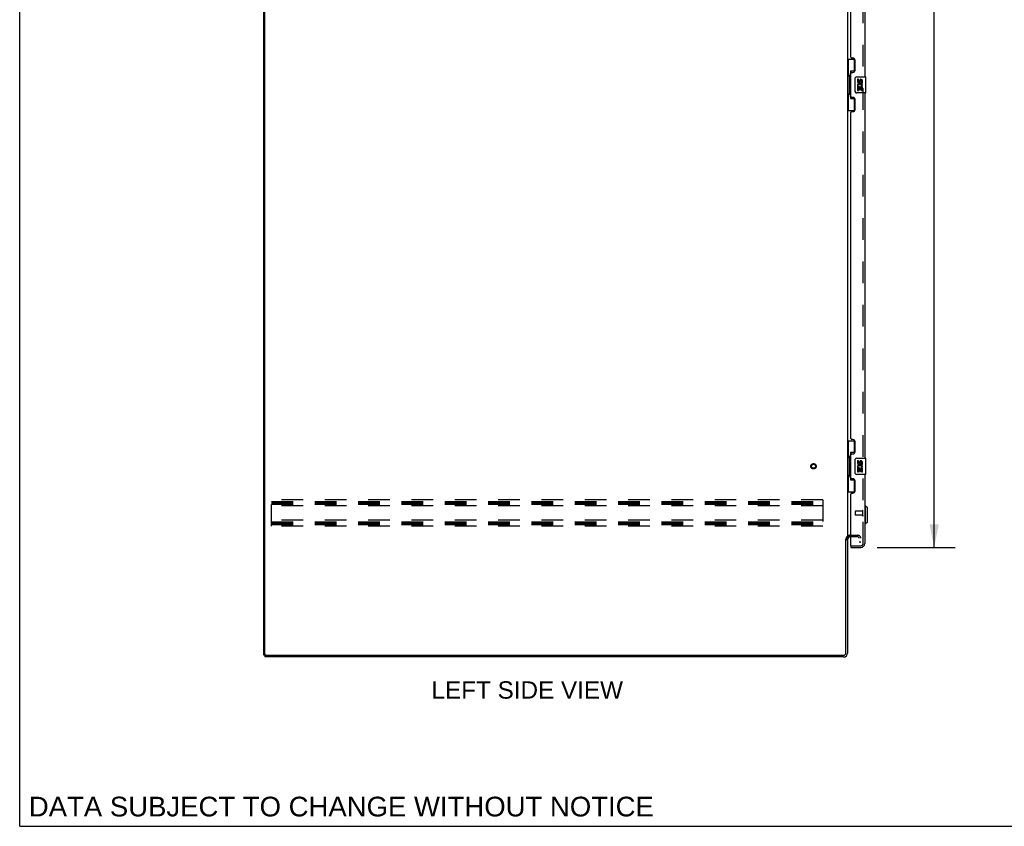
# Model space of a CAD drawing. Header units: inches. Extents: x 0 to 243, y 0 to 157.
# Tile 1 of 16: x 0 to 61, y 0 to 50. Entities that reach past the tile are written whole.
import ezdxf

# ---------------------------------------------------------------- set-up
doc = ezdxf.new("R2010")
doc.units = ezdxf.units.IN
doc.header["$LTSCALE"] = 13.357143
doc.header["$MEASUREMENT"] = 0
doc.linetypes.add('HIDDEN', pattern=[0.2, 0.1, -0.1])
doc.layers.get('0').update_dxf_attribs({"linetype": 'CONTINUOUS'})
for name, color, linetype in [('DEFAULT_2', 8, 'HIDDEN'), ('DIMENSIONS', 7, 'CONTINUOUS'), ('DOOR_ASSEMBLY', 7, 'CONTINUOUS')]:
    doc.layers.add(name, color=color, linetype=linetype)
doc.styles.get("Standard").update_dxf_attribs({"font": 'arial.ttf'})
doc.dimstyles.new('DIMSTYLE_1', dxfattribs={"dimtxt": 1.071429, "dimasz": 1.428571, "dimexe": 0.09, "dimexo": 0.07, "dimgap": 0.0375, "dimtad": 0, "dimtih": 1, "dimtoh": 1, "dimzin": 4, "dimdsep": 46, "dimtxsty": 'Standard', "dimblk": '_FILLED', "dimblk1": '_FILLED', "dimblk2": '_FILLED', "dimcen": 0.09, "dimazin": 1, "dimtfac": 1, "dimtdec": 3, "dimtofl": 0, "dimtmove": 0, "dimatfit": 3, "dimldrblk": '_FILLED', "dimfxl": 0, "dimtolj": 1, "dimtzin": 4, "dimarcsym": 0})

# ---------------------------------------------------------------- blocks, each defined once
blk = doc.blocks.new('_FILLED')
at = {"color": 0, "linetype": 'ByBlock'}
blk.add_solid([(0, 0), (-1, 0.2), (-1, -0.2)], dxfattribs=at)
blk = doc.blocks.new('*D2')
at = {"layer": 'DIMENSIONS', "color": 2, "linetype": 'Continuous'}
for p, q in [((52.866, 97.681), (57.674, 97.681)), ((56.389, 97.681), (56.389, 59.327)), ((56.389, 17.181), (56.389, 55.577)), ((52.866, 17.181), (57.674, 17.181))]:
    blk.add_line(p, q, dxfattribs=at)
at = {"layer": 'DIMENSIONS', "color": 2, "linetype": 'Continuous', "xscale": 1.4285714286, "yscale": 1.4285714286, "zscale": 1.4285714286}
for p, rotation in [((56.389, 97.681), 90), ((56.389, 17.181), 270)]:
    blk.add_blockref('_FILLED', p, dxfattribs=dict(at, rotation=rotation))
at = {"layer": 'DIMENSIONS', "color": 2, "linetype": 'Continuous', "insert": (56.389, 58.791), "char_height": 1.0714, "width": 4.48486, "attachment_point": 2, "line_spacing_factor": 0.9}
blk.add_mtext('80.50\\PDOOR', dxfattribs=at)

msp = doc.modelspace()

# ---------------------------------------------------------------- linework, layer by layer
at = {"color": 7, "linetype": 'Continuous'}
for p, q in [((0, 0), (0, 157.143)), ((50.95, 17.671), (51.054, 17.671)), ((15.106, 10.535), (15.054, 10.535)), ((15.106, 10.535), (15.106, 10.431)), ((15.107, 10.535), (15.155, 10.535)), ((0, 0), (242.857, 0))]:
    msp.add_line(p, q, dxfattribs=at)
at = {"color": 3, "linetype": 'Continuous'}
for p, q in [((15.054, 10.535), (15.054, 100.327)), ((15.106, 10.597), (15.106, 100.264)), ((51.054, 97.138), (51.054, 17.723)), ((50.95, 10.678), (50.95, 17.683)), ((51.054, 17.723), (50.98, 17.723)), ((51.054, 17.684), (51.054, 10.677)), ((51.095, 17.879), (51.258, 17.879)), ((51.258, 17.827), (51.197, 17.827)), ((50.808, 10.431), (15.106, 10.431)), ((15.169, 10.535), (50.807, 10.535))]:
    msp.add_line(p, q, dxfattribs=at)
for points in [[(50.964, 17.705), (50.962, 17.701), (50.961, 17.699), (50.96, 17.697), (50.959, 17.696), (50.958, 17.694), (50.957, 17.692), (50.956, 17.69), (50.955, 17.689), (50.953, 17.687), (50.952, 17.685), (50.95, 17.683)], [(50.98, 17.723), (50.978, 17.722), (50.976, 17.72), (50.974, 17.719), (50.973, 17.717), (50.971, 17.716), (50.97, 17.714), (50.969, 17.713), (50.968, 17.711), (50.967, 17.71), (50.966, 17.709), (50.965, 17.707), (50.965, 17.706), (50.964, 17.705)], [(51.075, 17.856), (51.07, 17.853), (51.067, 17.852), (51.065, 17.85), (51.062, 17.849), (51.06, 17.847), (51.058, 17.846), (51.057, 17.844), (51.056, 17.843), (51.055, 17.841), (51.055, 17.84), (51.054, 17.838)], [(51.095, 17.879), (51.095, 17.877), (51.094, 17.875), (51.094, 17.873), (51.093, 17.871), (51.092, 17.869), (51.091, 17.867), (51.09, 17.866), (51.088, 17.864), (51.086, 17.862), (51.084, 17.861), (51.082, 17.859), (51.08, 17.858), (51.077, 17.857), (51.075, 17.856)]]:
    msp.add_lwpolyline(points, dxfattribs=at)
for centre, radius, start, end in [((51.197, 17.684), 0.142, 90, 180), ((15.169, 10.597), 0.0625, 180, 270), ((50.807, 10.678), 0.143, 270, 360), ((50.808, 10.677), 0.246, 270, 360)]:
    msp.add_arc(centre, radius, start, end, dxfattribs=at)
at = {"layer": 'DEFAULT_2', "color": 8, "linetype": 'HIDDEN'}
for p, q in [((49.533, 20.118), (15.533, 20.118)), ((15.533, 18.493), (15.533, 20.118)), ((49.533, 20.118), (49.533, 18.493)), ((15.533, 20.014), (49.533, 20.014)), ((15.533, 19.931), (49.533, 19.931)), ((15.533, 19.847), (49.533, 19.847)), ((49.533, 19.743), (15.533, 19.743)), ((49.533, 18.868), (15.533, 18.868)), ((15.533, 18.764), (49.533, 18.764)), ((15.533, 18.681), (49.533, 18.681)), ((15.533, 18.597), (49.533, 18.597)), ((49.533, 18.493), (15.533, 18.493)), ((51.197, 17.931), (51.681, 17.931)), ((51.681, 17.827), (51.258, 17.827)), ((51.867, 17.514), (51.763, 17.514))]:
    msp.add_line(p, q, dxfattribs=at)
for radius in [0.164, 0.124]:
    msp.add_circle((48.95, 22.181), radius, dxfattribs=at)
for centre, radius, start, end in [((51.197, 17.684), 0.246, 90, 180), ((51.681, 17.744), 0.186, 0, 90), ((51.681, 17.744), 0.0823, 0, 90)]:
    msp.add_arc(centre, radius, start, end, dxfattribs=at)
at = {"layer": 'DOOR_ASSEMBLY', "color": 8, "linetype": 'HIDDEN'}
for p, q in [((52.008, 17.427), (52.008, 97.434)), ((51.508, 19.399), (51.508, 19.171)), ((51.965, 19.409), (51.518, 19.409)), ((51.965, 19.161), (51.518, 19.161)), ((51.965, 19.427), (51.965, 19.143)), ((51.278, 17.285), (51.866, 17.285))]:
    msp.add_line(p, q, dxfattribs=at)
at = {"layer": 'DOOR_ASSEMBLY', "color": 3, "linetype": 'Continuous'}
for p, q in [((52.112, 68.681), (52.112, 46.181)), ((51.258, 47.388), (51.258, 67.473)), ((51.378, 47.328), (51.318, 47.328)), ((51.508, 46.578), (51.508, 47.198)), ((51.258, 44.973), (51.258, 46.388)), ((51.318, 46.448), (51.378, 46.448)), ((52.112, 45.181), (52.112, 22.681)), ((51.378, 44.913), (51.318, 44.913)), ((51.508, 44.163), (51.508, 44.783)), ((51.258, 23.888), (51.258, 43.973)), ((51.318, 44.033), (51.378, 44.033)), ((51.378, 23.828), (51.318, 23.828)), ((51.508, 23.078), (51.508, 23.698)), ((51.258, 21.473), (51.258, 22.888)), ((51.318, 22.948), (51.378, 22.948)), ((51.378, 21.413), (51.318, 21.413)), ((51.508, 20.663), (51.508, 21.283)), ((52.112, 21.681), (52.112, 17.427)), ((51.258, 17.305), (51.258, 20.473)), ((51.318, 20.533), (51.378, 20.533)), ((51.258, 17.181), (51.866, 17.181))]:
    msp.add_line(p, q, dxfattribs=at)
at = {"layer": 'DOOR_ASSEMBLY', "color": 7, "linetype": 'Continuous'}
for p, q in [((51.054, 47.256), (51.495, 47.256)), ((51.093, 47.256), (51.093, 46.231)), ((51.458, 47.256), (51.458, 46.476)), ((51.072, 46.231), (51.194, 46.231)), ((51.072, 46.231), (51.072, 45.131)), ((51.194, 46.261), (51.194, 46.282)), ((51.194, 45.131), (51.194, 46.231)), ((51.458, 46.521), (51.231, 46.521)), ((51.231, 46.521), (51.231, 44.841)), ((51.617, 46.181), (52.157, 46.181)), ((52.172, 45.196), (52.172, 46.166)), ((51.517, 45.281), (51.517, 46.081)), ((51.718, 46.027), (51.655, 46.027)), ((51.655, 46.027), (51.655, 45.89)), ((51.673, 45.565), (51.655, 45.565)), ((51.655, 45.565), (51.655, 45.335)), ((51.708, 45.565), (51.735, 45.585)), ((51.708, 45.565), (51.969, 45.565)), ((51.718, 45.89), (51.718, 46.027)), ((51.783, 45.953), (51.783, 45.884)), ((51.844, 45.89), (51.844, 45.932)), ((51.899, 45.601), (51.956, 45.576)), ((51.907, 45.932), (51.907, 45.796)), ((51.907, 45.796), (51.969, 45.796)), ((51.969, 45.796), (51.969, 45.932)), ((51.969, 45.335), (51.969, 45.565)), ((51.072, 45.131), (51.194, 45.131)), ((51.093, 45.131), (51.093, 44.106)), ((51.194, 45.08), (51.194, 45.101)), ((52.157, 45.181), (51.617, 45.181)), ((51.655, 45.335), (51.718, 45.335)), ((51.718, 45.502), (51.783, 45.502)), ((51.718, 45.335), (51.718, 45.502)), ((51.783, 45.502), (51.783, 45.366)), ((51.783, 45.366), (51.844, 45.366)), ((51.844, 45.502), (51.907, 45.502)), ((51.844, 45.366), (51.844, 45.502)), ((51.907, 45.502), (51.907, 45.335)), ((51.907, 45.335), (51.969, 45.335)), ((51.231, 44.841), (51.458, 44.841)), ((51.458, 44.886), (51.458, 44.106)), ((51.054, 44.106), (51.495, 44.106)), ((51.054, 23.756), (51.495, 23.756)), ((51.093, 23.756), (51.093, 22.731)), ((51.458, 23.756), (51.458, 22.976)), ((51.072, 22.731), (51.194, 22.731)), ((51.072, 22.731), (51.072, 21.631)), ((51.194, 22.761), (51.194, 22.782)), ((51.194, 21.631), (51.194, 22.731)), ((51.458, 23.021), (51.231, 23.021)), ((51.231, 23.021), (51.231, 21.341)), ((51.517, 21.781), (51.517, 22.581)), ((51.617, 22.681), (52.157, 22.681)), ((51.718, 22.527), (51.655, 22.527)), ((51.655, 22.527), (51.655, 22.39)), ((51.718, 22.39), (51.718, 22.527)), ((52.172, 21.696), (52.172, 22.666)), ((51.673, 22.065), (51.655, 22.065)), ((51.655, 22.065), (51.655, 21.835)), ((51.708, 22.065), (51.735, 22.085)), ((51.708, 22.065), (51.969, 22.065)), ((51.718, 22.002), (51.783, 22.002)), ((51.718, 21.835), (51.718, 22.002)), ((51.783, 22.453), (51.783, 22.384)), ((51.783, 22.002), (51.783, 21.866)), ((51.783, 21.866), (51.844, 21.866)), ((51.844, 22.39), (51.844, 22.432)), ((51.844, 22.002), (51.907, 22.002)), ((51.844, 21.866), (51.844, 22.002)), ((51.899, 22.101), (51.956, 22.076)), ((51.907, 22.432), (51.907, 22.296)), ((51.907, 22.296), (51.969, 22.296)), ((51.907, 22.002), (51.907, 21.835)), ((51.969, 22.296), (51.969, 22.432)), ((51.969, 21.835), (51.969, 22.065)), ((51.072, 21.631), (51.194, 21.631)), ((51.093, 21.631), (51.093, 20.606)), ((51.194, 21.58), (51.194, 21.601)), ((51.231, 21.341), (51.458, 21.341)), ((51.458, 21.386), (51.458, 20.606)), ((52.157, 21.681), (51.617, 21.681)), ((51.655, 21.835), (51.718, 21.835)), ((51.907, 21.835), (51.969, 21.835)), ((51.054, 20.606), (51.495, 20.606)), ((52.152, 19.733), (52.112, 19.733)), ((52.27, 19.614), (52.152, 19.733)), ((52.152, 18.63), (52.152, 19.733)), ((52.27, 18.748), (52.27, 19.614)), ((52.152, 18.63), (52.112, 18.63)), ((52.27, 18.748), (52.152, 18.63)), ((51.258, 17.285), (51.278, 17.285)), ((51.258, 17.285), (51.258, 17.181))]:
    msp.add_line(p, q, dxfattribs=at)
for points in [[(51.231, 46.497), (51.232, 46.494), (51.232, 46.49), (51.233, 46.486), (51.234, 46.482), (51.236, 46.477), (51.238, 46.472), (51.24, 46.466), (51.243, 46.46), (51.247, 46.454), (51.251, 46.447), (51.255, 46.44), (51.26, 46.432), (51.265, 46.423), (51.267, 46.42)], [(51.517, 46.081), (51.518, 46.087), (51.518, 46.093), (51.519, 46.099), (51.521, 46.105), (51.522, 46.111), (51.524, 46.117)], [(51.267, 44.942), (51.265, 44.938), (51.26, 44.93), (51.255, 44.922), (51.251, 44.915), (51.247, 44.908), (51.243, 44.901), (51.24, 44.895), (51.238, 44.89), (51.236, 44.885), (51.234, 44.88), (51.233, 44.876), (51.232, 44.872), (51.232, 44.868), (51.231, 44.865)], [(51.524, 45.245), (51.522, 45.25), (51.521, 45.256), (51.519, 45.262), (51.518, 45.268), (51.518, 45.274), (51.517, 45.281)], [(51.231, 22.997), (51.232, 22.994), (51.232, 22.99), (51.233, 22.986), (51.234, 22.982), (51.236, 22.977), (51.238, 22.972), (51.24, 22.966), (51.243, 22.96), (51.247, 22.954), (51.251, 22.947), (51.255, 22.94), (51.26, 22.932), (51.265, 22.923), (51.267, 22.92)], [(51.517, 22.581), (51.518, 22.587), (51.518, 22.593), (51.519, 22.599), (51.521, 22.605), (51.522, 22.611), (51.524, 22.617)], [(51.267, 21.442), (51.265, 21.438), (51.26, 21.43), (51.255, 21.422), (51.251, 21.415), (51.247, 21.408), (51.243, 21.401), (51.24, 21.395), (51.238, 21.39), (51.236, 21.385), (51.234, 21.38), (51.233, 21.376), (51.232, 21.372), (51.232, 21.368), (51.231, 21.365)], [(51.524, 21.745), (51.522, 21.75), (51.521, 21.756), (51.519, 21.762), (51.518, 21.768), (51.518, 21.774), (51.517, 21.781)]]:
    msp.add_lwpolyline(points, dxfattribs=at)
at = {"layer": 'DOOR_ASSEMBLY', "color": 3, "linetype": 'Continuous'}
for centre, radius, start, end in [((51.318, 47.388), 0.06, 180, 270), ((51.378, 47.198), 0.13, 0, 90), ((51.318, 46.388), 0.06, 90, 180), ((51.378, 46.578), 0.13, 270, 360), ((51.318, 44.973), 0.06, 180, 270), ((51.378, 44.783), 0.13, 0, 90), ((51.318, 43.973), 0.06, 90, 180), ((51.378, 44.163), 0.13, 270, 360), ((51.318, 23.888), 0.06, 180, 270), ((51.378, 23.698), 0.13, 0, 90), ((51.378, 23.078), 0.13, 270, 360), ((51.318, 22.888), 0.06, 90, 180), ((51.318, 21.473), 0.06, 180, 270), ((51.378, 21.283), 0.13, 0, 90), ((51.378, 20.663), 0.13, 270, 360), ((51.318, 20.473), 0.06, 90, 180), ((51.278, 17.305), 0.02, 180, 270), ((51.866, 17.427), 0.246, 270, 360)]:
    msp.add_arc(centre, radius, start, end, dxfattribs=at)
at = {"layer": 'DOOR_ASSEMBLY', "color": 7, "linetype": 'Continuous'}
for centre, radius, start, end in [((51.617, 46.081), 0.1, 90, 158.79459), ((52.157, 46.166), 0.015, 0, 90), ((51.749, 45.89), 0.0943, 180, 360), ((51.809, 45.639), 0.154, 161.41988, 206.19629), ((51.812, 45.639), 0.157, 336.59665, 161.87913), ((51.812, 45.639), 0.157, 205.73705, 207.8532), ((51.749, 45.89), 0.0314, 180, 261.22946), ((51.812, 45.639), 0.0943, 336.59665, 215.11217), ((51.749, 45.895), 0.0362, 263.42855, 341.76278), ((51.875, 45.932), 0.0943, 68.69989, 167.43379), ((51.875, 45.932), 0.0314, 0, 180.04847), ((51.875, 45.932), 0.0943, 0, 68.67039), ((51.617, 45.281), 0.1, 201.20502, 270), ((52.157, 45.196), 0.015, 270, 360), ((51.617, 22.581), 0.1, 90, 158.79459), ((51.875, 22.432), 0.0943, 68.69989, 167.43379), ((51.875, 22.432), 0.0943, 0, 68.67039), ((52.157, 22.666), 0.015, 0, 90), ((51.749, 22.39), 0.0943, 180, 360), ((51.809, 22.139), 0.154, 161.41988, 206.19629), ((51.812, 22.139), 0.157, 336.59665, 161.87913), ((51.812, 22.139), 0.157, 205.73705, 207.8532), ((51.749, 22.39), 0.0314, 180, 261.22946), ((51.812, 22.139), 0.0943, 336.59665, 215.11217), ((51.749, 22.395), 0.0362, 263.42855, 341.76278), ((51.875, 22.432), 0.0314, 0, 180.04847), ((51.617, 21.781), 0.1, 201.20502, 270), ((52.157, 21.696), 0.015, 270, 360), ((51.948, 17.571), 0.26, 267.41339, 270)]:
    msp.add_arc(centre, radius, start, end, dxfattribs=at)
at = {"layer": 'DOOR_ASSEMBLY', "color": 8, "linetype": 'HIDDEN'}
for centre, radius, start, end in [((51.987, 19.427), 0.0215, 0, 180), ((51.518, 19.399), 0.01, 90, 180), ((51.518, 19.171), 0.01, 180, 270), ((51.987, 19.143), 0.0215, 180, 360), ((51.866, 17.427), 0.142, 270, 360)]:
    msp.add_arc(centre, radius, start, end, dxfattribs=at)
at = {"layer": 'DOOR_ASSEMBLY', "color": 7, "linetype": 'Continuous'}
for centre, start_param, end_param in [((51.299, 46.271), 0.699287, 1.51401), ((51.299, 46.271), -4.655602, -3.84088), ((51.299, 45.09), 0.699287, 1.51401), ((51.299, 45.09), -4.655602, -3.84088), ((51.299, 22.771), 0.699287, 1.51401), ((51.299, 22.771), -4.655602, -3.84088), ((51.299, 21.59), 0.699287, 1.51401), ((51.299, 21.59), -4.655602, -3.84088)]:
    msp.add_ellipse(centre, major_axis=(0, 0.18), ratio=0.579493, start_param=start_param, end_param=end_param, dxfattribs=at)

# ---------------------------------------------------------------- texts
at = {"layer": 'DIMENSIONS', "color": 2, "linetype": 'Continuous', "attachment_point": 2, "line_spacing_factor": 0.9}
for s, insert, char_height, width in [('LEFT SIDE VIEW', (31.298, 8.935), 1.07143, 11.78173), ('DATA SUBJECT TO CHANGE WITHOUT NOTICE', (19.835, 1.822), 1.21429, 38.46893)]:
    msp.add_mtext(s, dxfattribs=dict(at, insert=insert, char_height=char_height, width=width))

# ---------------------------------------------------------------- dimensions: what is measured, and where the dimension line sits
at = {"layer": 'DIMENSIONS', "color": 2, "linetype": 'Continuous'}
dim = msp.add_linear_dim(base=(56.389, 97.681), p1=(52.796, 17.181), p2=(52.796, 97.681), angle=90, text='<>\\PDOOR', dimstyle='DIMSTYLE_1', dxfattribs=at)
dim.commit()
dim.dimension.update_dxf_attribs({"geometry": '*D2', "text_midpoint": (56.389, 57.452), "dimtype": 160})

doc.saveas('drawing.dxf')
